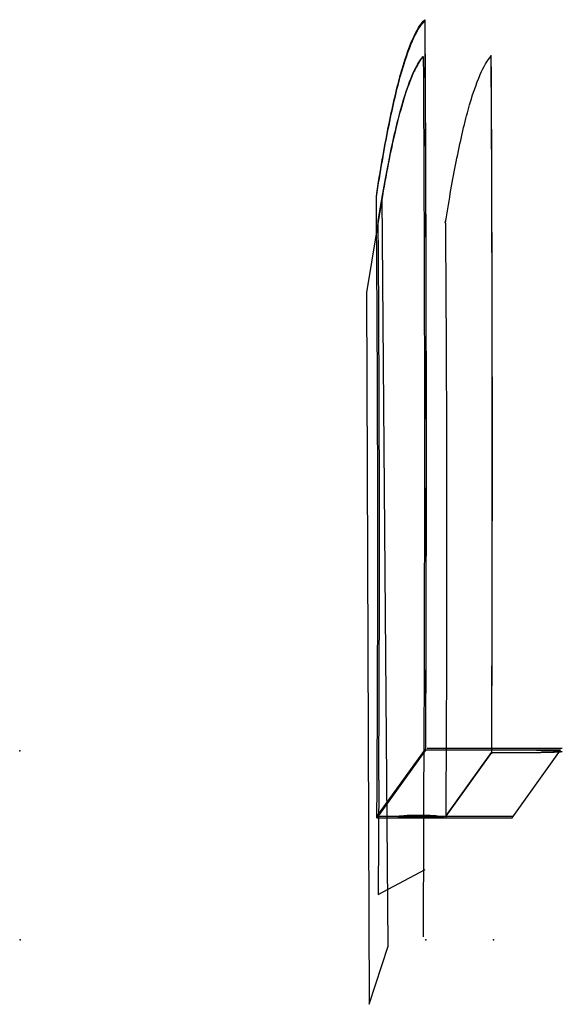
# Model space of a CAD drawing. Header units: centimetres. Extents: x 0 to 40.1, y -4.8 to 68.
import ezdxf

# ---------------------------------------------------------------- set-up
doc = ezdxf.new("R2010")
doc.units = ezdxf.units.CM
doc.header["$MEASUREMENT"] = 0
for name, color, linetype in [('VincentSheppard_DovileLoungeChair v1_Sketch1', 7, 'Continuous'), ('VincentSheppard_DovileLoungeChair v1_Sketch2', 7, 'Continuous'), ('VincentSheppard_DovileLoungeChair v1_Sketch3', 7, 'Continuous'), ('VincentSheppard_DovileLoungeChair v1_Sketch4', 7, 'Continuous'), ('VincentSheppard_DovileLoungeChair v1_Sketch5', 7, 'Continuous'), ('VincentSheppard_DovileLoungeChair v1_Sketch6', 7, 'Continuous')]:
    doc.layers.add(name, color=color, linetype=linetype)

msp = doc.modelspace()

# ---------------------------------------------------------------- linework, layer by layer
at = {"layer": 'VincentSheppard_DovileLoungeChair v1_Sketch1'}
for p, q in [((29.958, 14, -1.903), (26.367, 9, -78.5)), ((39.947, 14, -2.371), (29.958, 14, -1.903)), ((30.071, 14.158, 0.511), (40.06, 14.158, 0.043)), ((36.356, 9, -78.968), (39.947, 14, -2.371)), ((26.367, 9, -78.5), (36.356, 9, -78.968)), ((26.465, 9.136, -76.415), (36.454, 9.136, -76.883))]:
    msp.add_line(p, q, dxfattribs=at)
msp.add_point((-0.043, 13.973, -0.91), dxfattribs=at)
at = {"layer": 'VincentSheppard_DovileLoungeChair v1_Sketch2'}
for p, q in [((29.845, 16.453, -4.314), (29.786, 0.219, -5.561)), ((26.367, 9, -78.5), (29.958, 14, -1.903)), ((26.507, 11.804, -75.527), (26.461, 3.348, -76.498)), ((26.461, 3.348, -76.498), (29.937, 5.2, -2.346))]:
    msp.add_line(p, q, dxfattribs=at)
for points, knots in [([(26.325, 54.968, -79.4), (26.617, 56.853, -73.168), (27.204, 60.221, -60.649), (28.096, 64.08, -41.62), (28.997, 66.739, -22.402), (29.602, 67.711, -9.484), (29.906, 68, -2.996)], [0, 0, 0, 0, 0.251379, 0.500162, 0.74922, 1, 1, 1, 1]), ([(26.463, 53.131, -76.45), (26.719, 54.739, -70.989), (26.977, 56.198, -65.483), (27.237, 57.503, -59.942), (27.529, 58.968, -53.721), (27.822, 60.238, -47.456), (28.118, 61.312, -41.156), (28.413, 62.387, -34.85), (28.71, 63.264, -28.51), (29.009, 63.943, -22.149), (29.271, 64.542, -16.542), (29.535, 64.988, -10.918), (29.799, 65.282, -5.287)], [0.0297597, 0.0297597, 0.0297597, 0.0297597, 0.2513791, 0.2513791, 0.2513791, 0.5001623, 0.5001623, 0.5001623, 0.7492197, 0.7492197, 0.7492197, 0.9687316, 0.9687316, 0.9687316, 0.9687316]), ([(26.367, 9, -78.5), (26.375, 10.244, -78.331), (26.389, 12.728, -78.026), (26.407, 16.454, -77.66), (26.419, 20.17, -77.387), (26.428, 23.876, -77.208), (26.432, 27.573, -77.121), (26.432, 31.262, -77.126), (26.427, 34.945, -77.224), (26.418, 38.622, -77.414), (26.405, 42.295, -77.696), (26.387, 45.963, -78.071), (26.365, 49.628, -78.538), (26.344, 52.629, -78.996), (26.33, 54.407, -79.301), (26.325, 54.968, -79.4)], [0, 0, 0, 0, 0.081558, 0.162639, 0.243314, 0.323656, 0.403738, 0.483631, 0.563406, 0.643136, 0.722889, 0.802737, 0.882751, 0.963, 1, 1, 1, 1]), ([(26.507, 11.804, -75.527), (26.508, 12.019, -75.502), (26.509, 12.235, -75.478), (26.51, 12.45, -75.454), (26.517, 13.711, -75.315), (26.522, 14.974, -75.191), (26.527, 16.239, -75.082), (26.532, 17.497, -74.974), (26.537, 18.757, -74.882), (26.54, 20.017, -74.805), (26.544, 21.273, -74.729), (26.547, 22.529, -74.668), (26.549, 23.787, -74.623), (26.551, 25.04, -74.578), (26.552, 26.293, -74.548), (26.553, 27.547, -74.535), (26.554, 28.798, -74.521), (26.554, 30.05, -74.523), (26.553, 31.301, -74.54), (26.552, 32.55, -74.558), (26.55, 33.799, -74.591), (26.548, 35.047, -74.64), (26.546, 36.295, -74.689), (26.543, 37.542, -74.753), (26.539, 38.788, -74.833), (26.535, 40.035, -74.913), (26.531, 41.28, -75.009), (26.526, 42.524, -75.12), (26.52, 43.77, -75.231), (26.514, 45.014, -75.358), (26.508, 46.256, -75.501), (26.501, 47.501, -75.644), (26.494, 48.744, -75.802), (26.486, 49.984, -75.976), (26.479, 51.035, -76.123), (26.471, 52.084, -76.281), (26.463, 53.131, -76.45)], [0.0677152, 0.0677152, 0.0677152, 0.0677152, 0.0815585, 0.0815585, 0.0815585, 0.1626388, 0.1626388, 0.1626388, 0.243314, 0.243314, 0.243314, 0.3236564, 0.3236564, 0.3236564, 0.4037382, 0.4037382, 0.4037382, 0.4836311, 0.4836311, 0.4836311, 0.5634065, 0.5634065, 0.5634065, 0.6431355, 0.6431355, 0.6431355, 0.722889, 0.722889, 0.722889, 0.8027373, 0.8027373, 0.8027373, 0.8827509, 0.8827509, 0.8827509, 0.9504944, 0.9504944, 0.9504944, 0.9504944])]:
    msp.add_open_spline(points, degree=3, knots=knots, dxfattribs=at)
for points in [[(29.906, 68, -2.996), (30.013, 49.978, -0.726), (30.03, 31.978, -0.362), (29.958, 14, -1.903)], [(29.799, 65.282, -5.287), (29.888, 48.985, -3.388), (29.903, 32.711, -3.064), (29.845, 16.453, -4.314)]]:
    msp.add_open_spline(points, degree=3, dxfattribs=at)
msp.add_point((29.981, 0, -1.405), dxfattribs=at)
at = {"layer": 'VincentSheppard_DovileLoungeChair v1_Sketch3'}
for p, q in [((26.749, 54.857, -70.363), (25.598, 47.843, -94.9)), ((27.195, -0.465, -60.83), (26.749, 54.857, -70.363)), ((25.598, 47.843, -94.9), (25.8, -4.772, -90.598)), ((26.367, 9, -78.5), (29.958, 14, -1.903)), ((26.373, 9.108, -78.385), (29.953, 14.094, -1.995)), ((25.8, -4.772, -90.598), (27.195, -0.465, -60.83))]:
    msp.add_line(p, q, dxfattribs=at)
for points, knots in [([(26.325, 54.968, -79.4), (26.617, 56.853, -73.168), (27.204, 60.221, -60.649), (28.096, 64.08, -41.62), (28.997, 66.739, -22.402), (29.602, 67.711, -9.484), (29.906, 68, -2.996)], [0, 0, 0, 0, 0.251379, 0.500162, 0.74922, 1, 1, 1, 1]), ([(26.33, 54.898, -79.287), (26.621, 56.772, -73.084), (26.915, 58.456, -66.823), (27.21, 59.941, -60.515), (27.504, 61.417, -54.244), (27.8, 62.699, -47.927), (28.098, 63.781, -41.576), (28.396, 64.864, -35.219), (28.696, 65.749, -28.827), (28.996, 66.434, -22.414), (29.297, 67.12, -15.987), (29.6, 67.607, -9.539), (29.902, 67.896, -3.083)], [0.0011425, 0.0011425, 0.0011425, 0.0011425, 0.2513791, 0.2513791, 0.2513791, 0.5001623, 0.5001623, 0.5001623, 0.7492197, 0.7492197, 0.7492197, 0.9988139, 0.9988139, 0.9988139, 0.9988139]), ([(29.799, 65.282, -5.287), (29.601, 65.061, -9.508), (29.404, 64.756, -13.719), (29.089, 64.132, -20.438), (28.968, 63.86, -23.022), (28.778, 63.383, -27.061), (28.708, 63.194, -28.565), (28.572, 62.807, -31.473), (28.506, 62.612, -32.866), (28.225, 61.73, -38.857), (28.021, 60.984, -43.221), (27.701, 59.673, -50.047), (27.58, 59.144, -52.623), (27.292, 57.799, -58.769), (27.124, 56.947, -62.355), (26.791, 55.125, -69.452), (26.627, 54.159, -72.96), (26.463, 53.131, -76.45)], [0, 0, 0, 0, 12.734034, 12.734034, 20.569186, 20.569186, 25.193894, 25.193894, 29.529059, 29.529059, 43.648931, 43.648931, 52.083967, 52.083967, 63.925299, 63.925299, 75.599989, 75.599989, 75.599989, 75.599989]), ([(26.367, 9, -78.5), (26.375, 10.244, -78.331), (26.389, 12.728, -78.026), (26.407, 16.454, -77.66), (26.419, 20.17, -77.387), (26.428, 23.876, -77.208), (26.432, 27.573, -77.121), (26.432, 31.262, -77.126), (26.427, 34.945, -77.224), (26.418, 38.622, -77.414), (26.405, 42.295, -77.696), (26.387, 45.963, -78.071), (26.365, 49.628, -78.538), (26.344, 52.629, -78.996), (26.33, 54.407, -79.301), (26.325, 54.968, -79.4)], [0, 0, 0, 0, 0.081558, 0.162639, 0.243314, 0.323656, 0.403738, 0.483631, 0.563406, 0.643136, 0.722889, 0.802737, 0.882751, 0.963, 1, 1, 1, 1]), ([(26.35, 52.425, -78.871), (26.348, 52.717, -78.917), (26.345, 53.009, -78.965), (26.343, 53.301, -79.013), (26.339, 53.834, -79.101), (26.335, 54.366, -79.193), (26.33, 54.898, -79.287)], [0.94378107, 0.94378107, 0.94378107, 0.94378107, 0.96299973, 0.96299973, 0.96299973, 0.99807594, 0.99807594, 0.99807594, 0.99807594])]:
    msp.add_open_spline(points, degree=3, knots=knots, dxfattribs=at)
for points in [[(29.902, 67.896, -3.083), (30.008, 49.941, -0.828), (30.025, 32.007, -0.465), (29.953, 14.094, -1.995)], [(29.906, 68, -2.996), (30.013, 49.978, -0.726), (30.03, 31.978, -0.362), (29.958, 14, -1.903)]]:
    msp.add_open_spline(points, degree=3, dxfattribs=at)
msp.add_point((29.981, 0, -1.405), dxfattribs=at)
at = {"layer": 'VincentSheppard_DovileLoungeChair v1_Sketch4'}
for p, q in [((31.425, 53.022, -77.38), (31.453, 53.189, -76.795)), ((31.453, 53.189, -76.795), (31.453, 53.202, -76.797)), ((31.458, 53.117, -76.682), (31.458, 53.131, -76.684)), ((31.43, 52.95, -77.267), (31.458, 53.117, -76.682)), ((34.839, 16.453, -4.548), (34.83, 13.829, -4.749)), ((34.844, 16.445, -4.448), (34.834, 13.735, -4.656)), ((34.83, 13.829, -4.749), (31.459, 9.136, -76.649)), ((31.454, 9.397, -76.766), (31.455, 9.03, -76.743)), ((31.459, 9.394, -76.666), (31.459, 9.136, -76.649))]:
    msp.add_line(p, q, dxfattribs=at)
for points, knots in [([(31.458, 53.131, -76.684), (31.714, 54.739, -71.223), (31.972, 56.198, -65.717), (32.232, 57.503, -60.176), (32.523, 58.968, -53.955), (32.817, 60.238, -47.69), (33.112, 61.312, -41.39), (33.408, 62.387, -35.084), (33.705, 63.264, -28.744), (34.003, 63.943, -22.383), (34.266, 64.542, -16.776), (34.53, 64.988, -11.152), (34.793, 65.282, -5.521)], [0.0297597, 0.0297597, 0.0297597, 0.0297597, 0.2513791, 0.2513791, 0.2513791, 0.5001623, 0.5001623, 0.5001623, 0.7492197, 0.7492197, 0.7492197, 0.9687316, 0.9687316, 0.9687316, 0.9687316]), ([(34.798, 65.386, -5.433), (34.798, 65.355, -5.429), (34.798, 65.324, -5.425), (34.798, 65.293, -5.422), (34.887, 48.99, -3.522), (34.902, 32.71, -3.198), (34.844, 16.445, -4.448)], [0.0429599, 0.0429599, 0.0429599, 0.0429599, 0.0447007, 0.0447007, 0.0447007, 0.958232, 0.958232, 0.958232, 0.958232]), ([(31.43, 52.95, -77.267), (31.446, 50.892, -76.936), (31.46, 48.827, -76.647), (31.487, 43.892, -76.062), (31.499, 41.017, -75.805), (31.507, 38.137, -75.632), (31.521, 33.234, -75.337), (31.523, 28.316, -75.286), (31.506, 18.721, -75.656), (31.487, 14.043, -76.056), (31.459, 9.394, -76.666)], [-44.383461, -44.383461, -44.383461, -44.383461, -38.12952, -38.12952, -29.474279, -29.474279, -29.474279, -14.73714, -14.73714, -0.668314, -0.668314, -0.668314, -0.668314])]:
    msp.add_open_spline(points, degree=3, knots=knots, dxfattribs=at)
msp.add_open_spline([(34.793, 65.282, -5.521), (34.882, 48.985, -3.622), (34.898, 32.711, -3.298), (34.839, 16.453, -4.548)], degree=3, dxfattribs=at)
msp.add_point((34.975, 0, -1.639), dxfattribs=at)
at = {"layer": 'VincentSheppard_DovileLoungeChair v1_Sketch5'}
for p, q in [((29.958, 14, -1.903), (26.367, 9, -78.5)), ((38.166, 14, -2.287), (29.958, 14, -1.903)), ((31.459, 9.136, -76.649), (34.83, 13.829, -4.749)), ((34.83, 13.829, -4.749), (38.485, 13.829, -4.921)), ((26.367, 9, -78.5), (29.336, 9, -78.639)), ((31.459, 9.136, -76.649), (31.415, 9.118, -76.923))]:
    msp.add_line(p, q, dxfattribs=at)
at = {"layer": 'VincentSheppard_DovileLoungeChair v1_Sketch5', "extrusion": (0.003047, -0.997881, 0.064995)}
msp.add_circle((29.476, -76.093, -14.003), 1.527, dxfattribs=at)
at = {"layer": 'VincentSheppard_DovileLoungeChair v1_Sketch5'}
for points, knots in [([(38.166, 14, -2.287), (38.423, 14, -2.3), (38.676, 13.997, -2.362), (39.145, 13.984, -2.58), (39.357, 13.975, -2.734), (39.699, 13.952, -3.102), (39.831, 13.939, -3.309), (40.015, 13.91, -3.76), (40.067, 13.894, -4), (40.074, 13.878, -4.244)], [0, 0, 0, 0, 0.773318, 0.773318, 1.552511, 1.552511, 2.283013, 2.283013, 3.015272, 3.015272, 3.015272, 3.015272]), ([(40.074, 13.878, -4.244), (39.902, 13.865, -4.44), (39.694, 13.854, -4.6), (39.309, 13.84, -4.791), (39.15, 13.836, -4.846), (38.821, 13.831, -4.915), (38.653, 13.829, -4.929), (38.485, 13.829, -4.921)], [0, 0, 0, 0, 0.782964, 0.782964, 1.287328, 1.287328, 1.791283, 1.791283, 1.791283, 1.791283]), ([(31.415, 9.118, -76.923), (31.372, 9.101, -77.19), (31.278, 9.084, -77.446), (30.996, 9.053, -77.904), (30.813, 9.039, -78.103), (30.415, 9.019, -78.392), (30.212, 9.012, -78.493), (29.783, 9.002, -78.622), (29.56, 9, -78.65), (29.336, 9, -78.639)], [0, 0, 0, 0, 0.811993, 0.811993, 1.615748, 1.615748, 2.290335, 2.290335, 2.96174, 2.96174, 2.96174, 2.96174]), ([(29.375, 9.016, -78.4), (29.415, 9.071, -77.557), (29.445, 9.114, -76.902), (29.49, 9.176, -75.944), (29.503, 9.193, -75.679), (29.504, 9.195, -75.655), (29.505, 9.196, -75.641), (29.501, 9.191, -75.709), (29.488, 9.173, -75.984), (29.48, 9.162, -76.164), (29.469, 9.146, -76.399)], [1.254473, 1.254473, 1.254473, 1.254473, 14.73714, 14.73714, 29.474279, 29.474279, 29.474279, 38.12952, 38.12952, 45.277244, 45.277244, 45.277244, 45.277244])]:
    msp.add_open_spline(points, degree=3, knots=knots, dxfattribs=at)
msp.add_point((-0.043, 13.973, -0.91), dxfattribs=at)
at = {"layer": 'VincentSheppard_DovileLoungeChair v1_Sketch6'}
msp.add_point((0, 0), dxfattribs=at)

doc.saveas('drawing.dxf')
